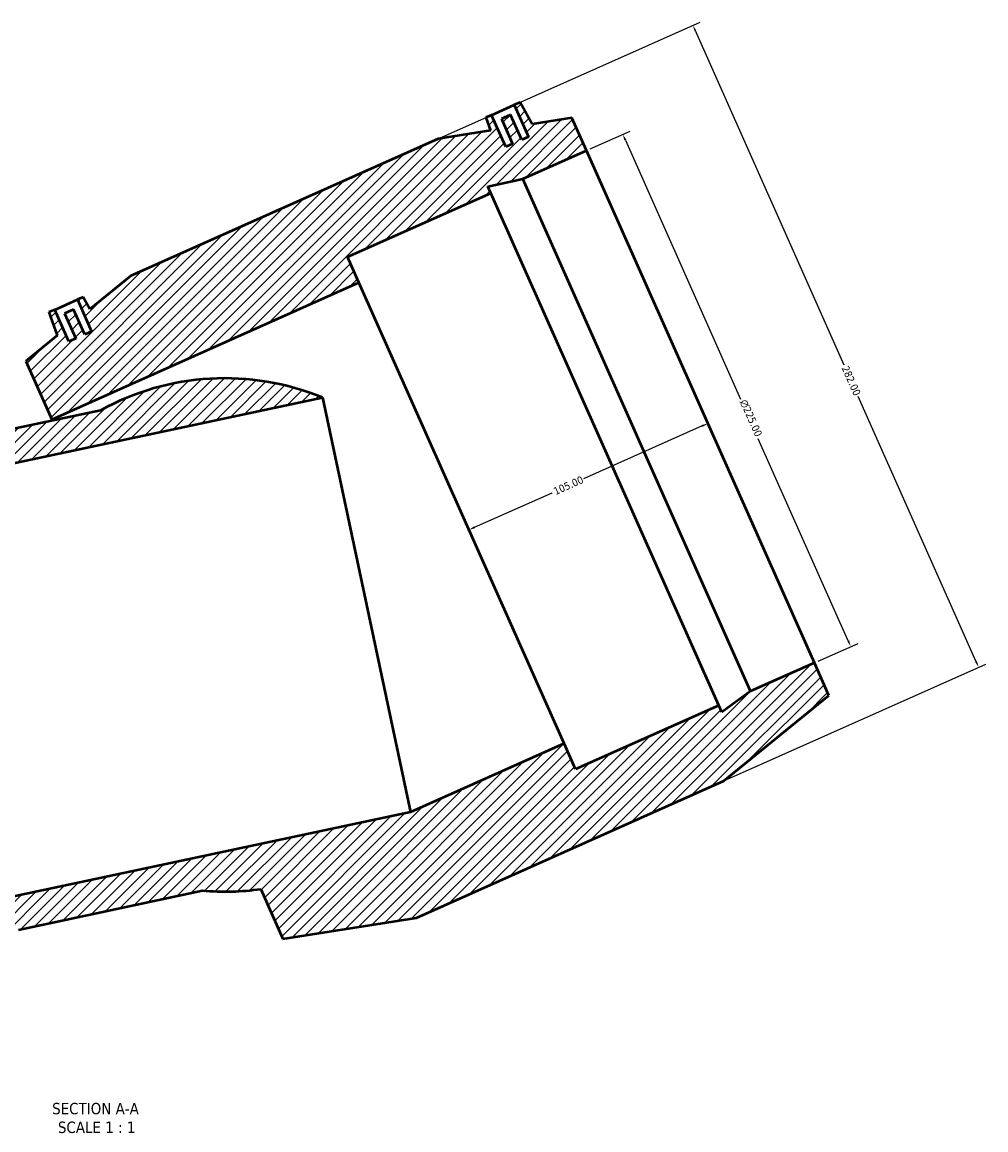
# Model space of a CAD drawing. Header units: millimetres. Extents: x -151 to 1681, y -786 to 1182.
# Tile 3 of 7: x 593 to 980, y -786 to -342. Entities that reach past the tile are written whole.
import ezdxf

# ---------------------------------------------------------------- set-up
doc = ezdxf.new("R2010")
doc.units = ezdxf.units.MM
for name, color, linetype, lineweight in [('Dimension (ANSI)', 7, 'Continuous', 25), ('Hatch (ANSI)', 7, 'Continuous', 18), ('Symbol (ANSI)', 7, 'Continuous', 25), ('Visible (ANSI)', 7, 'Continuous', 50)]:
    doc.layers.add(name, color=color, linetype=linetype, lineweight=lineweight)
doc.styles.add('Label Text (ANSI)', font='tahoma.ttf')
doc.styles.add('Note Text (ANSI)', font='tahoma.ttf')
doc.dimstyles.new('Default - mm (ANSI)', dxfattribs={"dimtxt": 3.048, "dimasz": 2.5, "dimexe": 3.175, "dimexo": 1.6002, "dimgap": 0.8, "dimtad": 0, "dimtoh": 1, "dimrnd": 1e-08, "dimzin": 4, "dimdsep": 46, "dimtxsty": 'Note Text (ANSI)', "dimcen": 0.09, "dimdle": 10, "dimclrd": 256, "dimclre": 256, "dimclrt": 256, "dimadec": 1, "dimazin": 1, "dimtfac": 1, "dimtofl": 0, "dimtmove": 0, "dimatfit": 3, "dimfxl": 1, "dimtolj": 1, "dimtzin": 4, "dimlwd": -1, "dimlwe": -1, "dimarcsym": 0})

# ---------------------------------------------------------------- blocks, each defined once
blk = doc.blocks.new('*D7')
at = {"layer": 'Defpoints', "color": 0, "transparency": 16777216}
for p in [(865, -495.88), (769.08, -538.59), (772.07, -545.31)]:
    blk.add_point(p, dxfattribs=at)
at = {"layer": 'Dimension (ANSI)', "transparency": 16777216}
for p, q in [((865.71, -503.62), (818.06, -524.83)), ((774.36, -544.29), (805.56, -530.4))]:
    blk.add_line(p, q, dxfattribs=at)
for points in [[(865.54, -503.24), (865.88, -504), (867.99, -502.6)], [(774.19, -543.91), (774.53, -544.67), (772.07, -545.31)]]:
    blk.add_solid(points, dxfattribs=at)
at = {"layer": 'Dimension (ANSI)', "color": 230, "true_color": 0xff0080, "transparency": 16777216, "insert": (805.65, -528.62), "char_height": 3.048, "attachment_point": 1, "rotation": 24, "style": 'Note Text (ANSI)'}
blk.add_mtext('\\A1;105.00', dxfattribs=at)
blk = doc.blocks.new('*D11')
at = {"layer": 'Defpoints', "color": 0, "transparency": 16777216}
for p in [(819.25, -393.11), (925.38, -592.15), (910.76, -598.66)]:
    blk.add_point(p, dxfattribs=at)
at = {"layer": 'Dimension (ANSI)', "transparency": 16777216}
for p, q in [((820.71, -392.46), (836.76, -385.31)), ((834.88, -388.89), (881.16, -492.83)), ((924.36, -589.87), (888.25, -508.76)), ((912.22, -598.01), (928.28, -590.86))]:
    blk.add_line(p, q, dxfattribs=at)
for points in [[(835.26, -388.72), (834.5, -389.06), (833.86, -386.6)], [(924.74, -589.7), (923.98, -590.04), (925.38, -592.15)]]:
    blk.add_solid(points, dxfattribs=at)
at = {"layer": 'Dimension (ANSI)', "color": 230, "true_color": 0xff0080, "transparency": 16777216, "insert": (883.58, -492.63), "char_height": 3.048, "attachment_point": 1, "rotation": 294, "style": 'Note Text (ANSI)'}
blk.add_mtext('\\A1;\\fAIGDT|b0|i0;\\H3.0480;\\ln\\fTahoma|b0|i0;\\H3.0480;225.00', dxfattribs=at)
blk = doc.blocks.new('*D12')
at = {"layer": 'Defpoints', "color": 0, "transparency": 16777216}
for p in [(759.69, -388.43), (976.71, -600.49), (874.39, -646.05)]:
    blk.add_point(p, dxfattribs=at)
at = {"layer": 'Dimension (ANSI)', "transparency": 16777216}
for p, q in [((761.15, -387.78), (864.91, -341.58)), ((863.03, -345.16), (922.63, -479.03)), ((975.69, -598.21), (928.29, -491.74)), ((875.85, -645.4), (979.61, -599.2))]:
    blk.add_line(p, q, dxfattribs=at)
for points in [[(863.41, -344.99), (862.65, -345.33), (862.01, -342.87)], [(976.07, -598.04), (975.31, -598.38), (976.71, -600.49)]]:
    blk.add_solid(points, dxfattribs=at)
at = {"layer": 'Dimension (ANSI)', "color": 230, "true_color": 0xff0080, "transparency": 16777216, "insert": (924.41, -479.11), "char_height": 3.048, "attachment_point": 1, "rotation": 294, "style": 'Note Text (ANSI)'}
blk.add_mtext('\\A1;282.00', dxfattribs=at)

msp = doc.modelspace()

# ---------------------------------------------------------------- hatches: boundary and pattern name
at = {"layer": 'Hatch (ANSI)'}
h = msp.add_hatch(dxfattribs=at)
h.set_pattern_fill('ANSI31', color=256, scale=25.4, style=0)
h.set_pattern_definition([(45, (0, 0), (-2.245064, 2.245064), [])])
edge = h.paths.add_edge_path()
edge.add_ellipse((541.416, -615.678), major_axis=(8.891, 102.594), ratio=1, start_angle=0, end_angle=51.31873)
edge.add_line((466.884, -544.618), (713.253, -492.251))
edge.add_ellipse((674.068, -587.482), major_axis=(39.185, 95.232), ratio=1, start_angle=0, end_angle=51.31873)
edge.add_line((624.217, -497.374), (550.306, -513.085))
h.paths.add_polyline_path([(517.23, -468.66), (382.23, -468.66), (361.712, -474.17), (361.23, -468.66), (358.73, -468.66), (358.73, -482.66), (355.73, -482.66), (355.73, -471.66), (351.73, -471.66), (351.73, -482.66), (348.73, -482.66), (348.73, -468.66), (346.23, -468.66), (345.364, -478.561), (329.73, -482.76), (329.73, -497.16), (357.73, -497.16), (371.73, -494.184), (371.73, -497.16), (434.73, -497.16), (434.73, -508.41), (569.73, -508.41), (569.73, -482.76), (554.097, -478.561), (553.23, -468.66), (550.73, -468.66), (550.73, -482.66), (547.73, -482.66), (547.73, -471.66), (543.73, -471.66), (543.73, -482.66), (540.73, -482.66), (540.73, -468.66), (538.23, -468.66), (537.748, -474.17)])
h.paths.add_polyline_path([(759.693, -388.428), (636.364, -443.337), (619.862, -456.717), (617.18, -451.879), (614.896, -452.896), (620.59, -465.685), (617.85, -466.905), (613.376, -456.856), (609.721, -458.483), (614.196, -468.532), (611.455, -469.753), (605.761, -456.963), (603.477, -457.98), (606.713, -467.377), (594.138, -477.572), (604.571, -501.004), (727.9, -446.095), (723.324, -435.818), (780.877, -410.193), (779.667, -407.475), (793.667, -404.499), (819.246, -393.11), (813.389, -379.955), (797.399, -382.478), (792.581, -373.785), (790.297, -374.802), (795.991, -387.592), (793.25, -388.812), (788.776, -378.763), (785.122, -380.39), (789.596, -390.439), (786.856, -391.659), (781.161, -378.869), (778.877, -379.886), (780.678, -385.117)])
edge = h.paths.add_edge_path()
edge.add_line((751.064, -700.957), (874.393, -646.048))
edge.add_line((874.393, -646.048), (916.619, -611.813))
edge.add_line((916.619, -611.813), (910.762, -598.658))
edge.add_line((910.762, -598.658), (885.183, -610.047))
edge.add_line((885.183, -610.047), (873.603, -618.459))
edge.add_line((873.603, -618.459), (872.393, -615.741))
edge.add_line((872.393, -615.741), (814.84, -641.365))
edge.add_line((814.84, -641.365), (810.264, -631.088))
edge.add_line((810.264, -631.088), (748.6, -658.543))
edge.add_line((748.6, -658.543), (502.23, -710.91))
edge.add_line((502.23, -710.91), (434.73, -710.91))
edge.add_line((434.73, -710.91), (434.73, -722.16))
edge.add_line((434.73, -722.16), (371.73, -722.16))
edge.add_line((371.73, -722.16), (371.73, -725.136))
edge.add_line((371.73, -725.136), (357.73, -722.16))
edge.add_line((357.73, -722.16), (329.73, -722.16))
edge.add_line((329.73, -722.16), (329.73, -736.56))
edge.add_line((329.73, -736.56), (382.23, -750.66))
edge.add_line((382.23, -750.66), (517.23, -750.66))
edge.add_line((517.23, -750.66), (569.73, -736.56))
edge.add_line((569.73, -736.56), (569.73, -714.688))
edge.add_ellipse((541.416, -615.678), major_axis=(28.315, -99.009), ratio=1, start_angle=0, end_angle=12.99333)
edge.add_line((591.266, -705.786), (665.177, -690.076))
edge.add_ellipse((674.068, -587.482), major_axis=(-8.891, -102.594), ratio=1, start_angle=0, end_angle=12.99333)
edge.add_line((688.472, -689.448), (697.368, -709.43))
edge.add_line((697.368, -709.43), (751.064, -700.957))

# ---------------------------------------------------------------- linework, layer by layer
at = {"layer": 'Visible (ANSI)'}
for p, q in [((781.161, -378.869), (790.297, -374.802)), ((792.581, -373.785), (790.297, -374.802)), ((790.297, -374.802), (795.991, -387.592)), ((797.399, -382.478), (792.581, -373.785)), ((781.161, -378.869), (778.877, -379.886)), ((778.877, -379.886), (780.678, -385.117)), ((786.856, -391.659), (781.161, -378.869)), ((788.776, -378.763), (785.122, -380.39)), ((785.122, -380.39), (789.596, -390.439)), ((793.25, -388.812), (788.776, -378.763)), ((813.389, -379.955), (797.399, -382.478)), ((819.246, -393.11), (813.389, -379.955)), ((780.678, -385.117), (759.693, -388.428)), ((759.693, -388.428), (636.364, -443.337)), ((789.596, -390.439), (786.856, -391.659)), ((795.991, -387.592), (793.25, -388.812)), ((793.667, -404.499), (819.246, -393.11)), ((910.762, -598.658), (819.246, -393.11)), ((779.667, -407.475), (793.667, -404.499)), ((780.877, -410.193), (779.667, -407.475)), ((885.183, -610.047), (793.667, -404.499)), ((723.324, -435.818), (780.877, -410.193)), ((872.393, -615.741), (780.877, -410.193)), ((727.9, -446.095), (723.324, -435.818)), ((636.364, -443.337), (619.862, -456.717)), ((604.571, -501.004), (727.9, -446.095)), ((810.264, -631.088), (727.9, -446.095)), ((605.761, -456.963), (614.896, -452.896)), ((617.18, -451.879), (614.896, -452.896)), ((614.896, -452.896), (620.59, -465.685)), ((619.862, -456.717), (617.18, -451.879)), ((605.761, -456.963), (603.477, -457.98)), ((611.455, -469.753), (605.761, -456.963)), ((613.376, -456.856), (609.721, -458.483)), ((617.85, -466.905), (613.376, -456.856)), ((603.477, -457.98), (606.713, -467.377)), ((609.721, -458.483), (614.196, -468.532)), ((620.59, -465.685), (617.85, -466.905)), ((606.713, -467.377), (594.138, -477.572)), ((614.196, -468.532), (611.455, -469.753)), ((594.138, -477.572), (604.571, -501.004)), ((466.884, -544.618), (713.253, -492.251)), ((713.253, -492.251), (748.6, -658.543)), ((624.217, -497.374), (550.306, -513.085)), ((604.793, -501.503), (604.571, -501.004)), ((910.762, -598.658), (885.183, -610.047)), ((916.619, -611.813), (910.762, -598.658)), ((885.183, -610.047), (873.603, -618.459)), ((874.393, -646.048), (916.619, -611.813)), ((872.393, -615.741), (814.84, -641.365)), ((873.603, -618.459), (872.393, -615.741)), ((810.264, -631.088), (748.6, -658.543)), ((814.84, -641.365), (810.264, -631.088)), ((751.064, -700.957), (874.393, -646.048)), ((748.6, -658.543), (502.23, -710.91)), ((591.266, -705.786), (665.177, -690.076)), ((688.472, -689.448), (697.368, -709.43)), ((697.368, -709.43), (751.064, -700.957))]:
    msp.add_line(p, q, dxfattribs=at)
for start, end in [(67.6341, 118.95283), (265.04717, 278.0405)]:
    msp.add_arc((674.068, -587.482), 102.978, start, end, dxfattribs=at)

# ---------------------------------------------------------------- texts
at = {"layer": 'Symbol (ANSI)', "char_height": 4.572, "attachment_point": 7, "style": 'Label Text (ANSI)'}
for s, insert in [('SECTION A-A', (604.75, -779.909)), ('SCALE 1 : 1', (607.07, -787.422))]:
    msp.add_mtext(s, dxfattribs=dict(at, insert=insert))

# ---------------------------------------------------------------- dimensions: what is measured, and where the dimension line sits
at = {"layer": 'Dimension (ANSI)'}
for base, p1, p2, angle, override, picture, middle in [((976.71, -600.493), (759.693, -388.428), (874.393, -646.048), 114, {"dimtoh": 0, "dimdec": 2, "dimtp": 0, "dimtm": 0, "dimtdec": 2, "dimatfit": 1}, '*D12', (925.461, -485.386)), ((772.073, -545.309), (865.004, -495.884), (769.082, -538.591), 204, {"dimtoh": 0, "dimdec": 2, "dimse1": 1, "dimse2": 1, "dimtp": 0, "dimtm": 0, "dimtdec": 2, "dimatfit": 1}, '*D7', (811.812, -527.616))]:
    dim = msp.add_linear_dim(base=base, p1=p1, p2=p2, angle=angle, dimstyle='Default - mm (ANSI)', override=override, dxfattribs=at)
    dim.commit()
    dim.dimension.update_dxf_attribs({"geometry": picture, "text_midpoint": middle, "dimtype": 160})
dim = msp.add_linear_dim(base=(925.379, -592.15), p1=(819.246, -393.11), p2=(910.762, -598.658), angle=114, text='\\fAIGDT|b0|i0;\\H3.0480;\\ln\\fTahoma|b0|i0;\\H3.0480;<>', dimstyle='Default - mm (ANSI)', override={"dimtoh": 0, "dimdec": 2, "dimtp": 0, "dimtm": 0, "dimtdec": 2, "dimatfit": 1}, dxfattribs=at)
dim.commit()
dim.dimension.update_dxf_attribs({"geometry": '*D11', "text_midpoint": (884.705, -500.796), "dimtype": 160})

doc.saveas('drawing.dxf')
